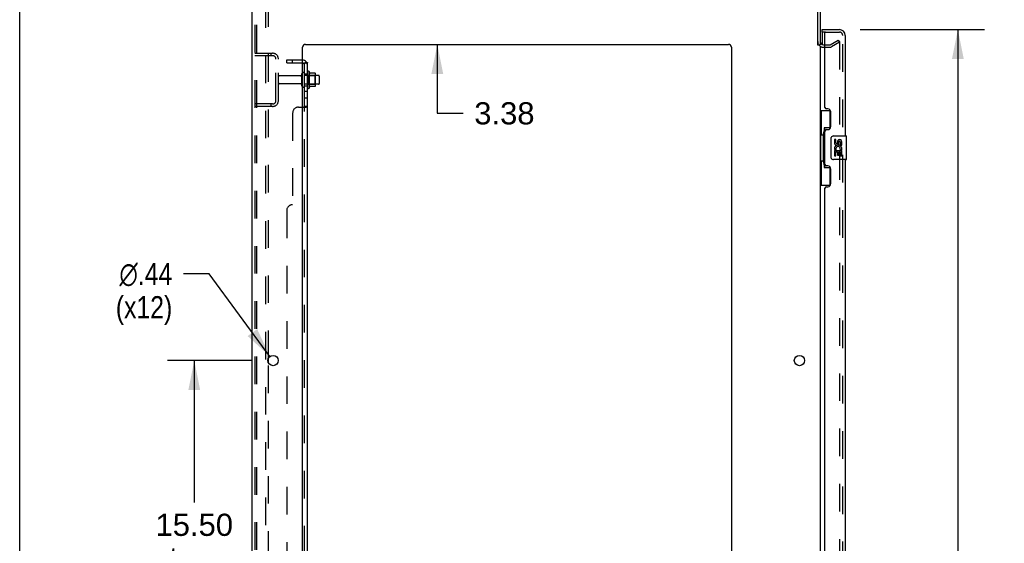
# Model space of a CAD drawing. Header units: inches. Extents: x 0 to 212, y 0 to 138.
# Tile 44 of 100: x 0 to 42, y 68 to 90. Entities that reach past the tile are written whole.
import ezdxf

# ---------------------------------------------------------------- set-up
doc = ezdxf.new("R2010")
doc.units = ezdxf.units.IN
doc.header["$LTSCALE"] = 11.6875
doc.header["$MEASUREMENT"] = 0
doc.linetypes.add('HIDDEN', pattern=[0.2, 0.1, -0.1])
doc.layers.get('0').update_dxf_attribs({"linetype": 'CONTINUOUS'})
for name, color, linetype in [('DEFAULT_2', 8, 'HIDDEN'), ('DIMENSIONS', 7, 'CONTINUOUS'), ('DOOR_ASSEMBLY', 7, 'CONTINUOUS'), ('SUBPANEL', 7, 'CONTINUOUS')]:
    doc.layers.add(name, color=color, linetype=linetype)
doc.styles.get("Standard").update_dxf_attribs({"font": 'arial.ttf'})
doc.styles.add('TEXTSTYLE_1', font='gdt', dxfattribs={"width": 0.8})
doc.dimstyles.new('DIMSTYLE_1', dxfattribs={"dimtxt": 0.9375, "dimasz": 1.25, "dimexe": 0.09, "dimexo": 0.07, "dimgap": 0.0375, "dimtad": 0, "dimtih": 1, "dimtoh": 1, "dimzin": 4, "dimdsep": 46, "dimtxsty": 'Standard', "dimblk": '_FILLED', "dimblk1": '_FILLED', "dimblk2": '_FILLED', "dimcen": 0.09, "dimadec": 3, "dimazin": 1, "dimtfac": 1, "dimtdec": 3, "dimtofl": 0, "dimtmove": 0, "dimatfit": 3, "dimldrblk": '_FILLED', "dimfxl": 0, "dimtolj": 1, "dimtzin": 4, "dimarcsym": 0})
doc.dimstyles.new('DIMSTYLE_2', dxfattribs={"dimtxt": 0.9375, "dimasz": 1.25, "dimexe": 0.09, "dimexo": 0.07, "dimgap": 0.09, "dimtad": 0, "dimtih": 1, "dimtoh": 1, "dimzin": 4, "dimdsep": 46, "dimtxsty": 'Standard', "dimblk": '_FILLED', "dimblk1": '_FILLED', "dimblk2": '_FILLED', "dimcen": 0.09, "dimadec": 3, "dimazin": 1, "dimtfac": 1, "dimtdec": 3, "dimtofl": 0, "dimtmove": 0, "dimatfit": 1, "dimldrblk": '_FILLED', "dimfxl": 0, "dimtolj": 1, "dimtzin": 4, "dimarcsym": 0})

# ---------------------------------------------------------------- blocks, each defined once
blk = doc.blocks.new('_FILLED')
at = {"color": 0, "linetype": 'ByBlock'}
blk.add_solid([(0, 0), (-1, 0.2), (-1, -0.2)], dxfattribs=at)
blk = doc.blocks.new('*D9')
at = {"layer": 'DIMENSIONS', "color": 2, "linetype": 'Continuous'}
for p, q in [((35.52, 89.732), (40.78, 89.732)), ((39.655, 89.732), (39.655, 54.126)), ((39.655, 15.232), (39.655, 50.844)), ((35.52, 15.232), (40.78, 15.232))]:
    blk.add_line(p, q, dxfattribs=at)
at = {"layer": 'DIMENSIONS', "color": 2, "linetype": 'Continuous', "xscale": 1.25, "yscale": 1.25, "zscale": 1.25}
for p, rotation in [((39.655, 89.732), 90), ((39.655, 15.232), 270)]:
    blk.add_blockref('_FILLED', p, dxfattribs=dict(at, rotation=rotation))
at = {"layer": 'DIMENSIONS', "color": 2, "linetype": 'Continuous', "insert": (39.655, 53.657), "char_height": 0.9375, "width": 3.92426, "attachment_point": 2, "line_spacing_factor": 0.9}
blk.add_mtext('74.50\\PDOOR', dxfattribs=at)
blk = doc.blocks.new('*D15')
at = {"layer": 'DIMENSIONS', "color": 2, "linetype": 'Continuous'}
for p, q in [((9.833, 75.732), (6.254, 75.732)), ((7.379, 75.732), (7.379, 69.722)), ((7.379, 60.232), (7.379, 66.441)), ((9.833, 60.232), (6.254, 60.232))]:
    blk.add_line(p, q, dxfattribs=at)
at = {"layer": 'DIMENSIONS', "color": 2, "linetype": 'Continuous', "xscale": 1.25, "yscale": 1.25, "zscale": 1.25}
for p, rotation in [((7.379, 75.732), 90), ((7.379, 60.232), 270)]:
    blk.add_blockref('_FILLED', p, dxfattribs=dict(at, rotation=rotation))
at = {"layer": 'DIMENSIONS', "color": 2, "linetype": 'Continuous', "insert": (7.379, 69.253), "char_height": 0.9375, "width": 3.27602, "attachment_point": 2, "line_spacing_factor": 0.9}
blk.add_mtext('15.50\\Ptyp.', dxfattribs=at)
blk = doc.blocks.new('*D16')
at = {"layer": 'DIMENSIONS', "color": 2, "linetype": 'Continuous'}
for p, q in [((8.011, 79.394), (6.917, 79.394)), ((10.578, 75.908), (8.011, 79.394))]:
    blk.add_line(p, q, dxfattribs=at)
at = {"layer": 'DIMENSIONS', "color": 2, "linetype": 'Continuous', "xscale": 1.25, "yscale": 1.25, "zscale": 1.25, "rotation": 306.3662056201}
blk.add_blockref('_FILLED', (10.578, 75.908), dxfattribs=at)
at = {"layer": 'DIMENSIONS', "color": 2, "linetype": 'Continuous', "insert": (6.449, 79.863), "char_height": 0.9375, "width": 3.06924, "attachment_point": 3, "line_spacing_factor": 0.9, "style": 'TEXTSTYLE_1'}
blk.add_mtext('{\\fgdt;n}\\fArial;.44\\P(x12)', dxfattribs=at)
blk = doc.blocks.new('*D17')
at = {"layer": 'DIMENSIONS', "color": 2, "linetype": 'Continuous'}
for p, q in [((17.651, 92.482), (17.651, 94.982)), ((17.651, 89.107), (17.651, 86.19)), ((17.651, 86.19), (18.745, 86.19))]:
    blk.add_line(p, q, dxfattribs=at)
at = {"layer": 'DIMENSIONS', "color": 2, "linetype": 'Continuous', "xscale": 1.25, "yscale": 1.25, "zscale": 1.25}
for p, rotation in [((17.651, 92.482), 270), ((17.651, 89.107), 90)]:
    blk.add_blockref('_FILLED', p, dxfattribs=dict(at, rotation=rotation))
at = {"layer": 'DIMENSIONS', "color": 2, "linetype": 'Continuous', "insert": (19.213, 86.658), "char_height": 0.9375, "width": 2.54763, "attachment_point": 1, "line_spacing_factor": 0.9}
blk.add_mtext('3.38', dxfattribs=at)

msp = doc.modelspace()

# ---------------------------------------------------------------- linework, layer by layer
at = {"color": 7, "linetype": 'Continuous'}
for p, q in [((0, 0), (0, 137.5)), ((33.729, 89.086), (33.833, 89.086)), ((12.232, 87.963), (12.232, 87.251)), ((12.488, 87.884), (12.26, 87.884)), ((12.498, 87.351), (12.498, 87.862)), ((12.632, 87.794), (12.498, 87.794)), ((12.632, 87.419), (12.498, 87.419)), ((12.662, 87.764), (12.662, 87.449)), ((12.488, 87.329), (12.26, 87.329))]:
    msp.add_line(p, q, dxfattribs=at)
at = {"color": 3, "linetype": 'Continuous'}
for p, q in [((9.833, 12.586), (9.833, 92.378)), ((33.729, 89.075), (33.729, 92.235)), ((33.833, 92.235), (33.833, 89.086)), ((12.083, 89.107), (29.958, 89.107)), ((33.976, 89.086), (34.037, 89.086)), ((11.958, 14.607), (11.958, 88.982)), ((30.083, 88.982), (30.083, 14.607)), ((33.833, 89.034), (33.833, 15.93)), ((10.512, 75.634), (10.512, 75.829))]:
    msp.add_line(p, q, dxfattribs=at)
for centre in [(10.708, 75.732), (32.958, 75.732)]:
    msp.add_circle(centre, 0.219, dxfattribs=at)
for centre, radius, start, end in [((12.083, 88.982), 0.125, 90, 180), ((29.958, 88.982), 0.125, 0, 90), ((33.976, 89.228), 0.142, 180, 270)]:
    msp.add_arc(centre, radius, start, end, dxfattribs=at)
at = {"color": 7, "linetype": 'Continuous'}
for centre, radius, start, end in [((11.982, 87.864), 0.055, 360, 115.9094), ((12.201, 87.941), 0.0384, 34.4497, 180), ((11.632, 87.607), 0.698, 23.9679, 30.6631), ((12.279, 87.894), 0.01, 203.9679, 270), ((12.488, 87.874), 0.01, 5.1938, 90), ((12.357, 87.862), 0.141, 0, 5.2081), ((12.632, 87.764), 0.03, 360, 90), ((12.632, 87.449), 0.03, 270, 0), ((11.982, 87.349), 0.055, 244.0906, 0), ((12.201, 87.273), 0.0384, 180, 325.5503), ((11.632, 87.607), 0.698, 329.3369, 336.0321), ((12.279, 87.319), 0.01, 90, 156.0321), ((12.488, 87.339), 0.01, 270, 354.8062), ((12.357, 87.351), 0.141, 354.7919, 360)]:
    msp.add_arc(centre, radius, start, end, dxfattribs=at)
at = {"layer": 'DEFAULT_2', "color": 8, "linetype": 'HIDDEN'}
for p, q in [((9.937, 92.264), (9.937, 12.699)), ((10.011, 92.264), (10.011, 12.699)), ((10.408, 12.669), (10.408, 92.294)), ((10.512, 75.829), (10.512, 91.134)), ((34.037, 89.086), (34.237, 89.086)), ((34.254, 89.09), (34.594, 89.286)), ((34.646, 89.196), (34.306, 89)), ((34.594, 89.286), (34.646, 89.196)), ((34.646, 89.216), (34.646, 15.747)), ((9.937, 88.732), (10.691, 88.732)), ((10.61, 88.732), (10.61, 88.628)), ((33.976, 88.982), (34.237, 88.982)), ((9.937, 88.628), (10.691, 88.628)), ((10.833, 86.728), (10.833, 88.485)), ((10.937, 86.728), (10.937, 88.485)), ((11.927, 87.349), (11.927, 87.864)), ((12.037, 87.349), (12.037, 87.864)), ((12.162, 87.941), (12.162, 87.273)), ((11.865, 87.772), (10.967, 87.772)), ((11.865, 87.442), (10.967, 87.442)), ((12.498, 87.794), (12.037, 87.794)), ((12.498, 87.419), (12.037, 87.419)), ((12.182, 87.79), (12.162, 87.81)), ((12.182, 87.423), (12.162, 87.403)), ((12.182, 87.79), (12.182, 87.423)), ((12.182, 87.79), (12.478, 87.79)), ((12.182, 87.423), (12.478, 87.423)), ((12.478, 87.79), (12.498, 87.81)), ((12.478, 87.79), (12.478, 87.423)), ((12.478, 87.423), (12.498, 87.403)), ((10.691, 86.586), (9.937, 86.586)), ((10.61, 86.586), (10.61, 86.482)), ((10.691, 86.482), (9.937, 86.482)), ((10.512, 60.329), (10.512, 75.634))]:
    msp.add_line(p, q, dxfattribs=at)
for points in [[(34.628, 89.236), (34.628, 89.236), (34.626, 89.236), (34.624, 89.236), (34.622, 89.235), (34.621, 89.234)], [(34.632, 89.236), (34.63, 89.236), (34.628, 89.236)], [(34.632, 89.236), (34.634, 89.235), (34.636, 89.234), (34.637, 89.233), (34.639, 89.232), (34.641, 89.23), (34.642, 89.229), (34.643, 89.227), (34.644, 89.225), (34.645, 89.223), (34.645, 89.221), (34.646, 89.219), (34.646, 89.216)]]:
    msp.add_lwpolyline(points, dxfattribs=at)
for centre, radius, start, end in [((33.976, 89.228), 0.246, 180, 270), ((34.237, 89.119), 0.033, 270, 300), ((10.691, 88.485), 0.246, 0, 90), ((34.237, 89.119), 0.137, 270, 300), ((10.691, 88.485), 0.142, 0, 90), ((11.865, 87.834), 0.0625, 270, 360), ((11.982, 87.864), 0.055, 115.9094, 180), ((10.967, 87.742), 0.03, 90, 180), ((10.967, 87.472), 0.03, 180, 270), ((11.865, 87.379), 0.0625, 0, 90), ((11.982, 87.349), 0.055, 180, 244.0906), ((10.691, 86.728), 0.246, 270, 360), ((10.691, 86.728), 0.142, 270, 360)]:
    msp.add_arc(centre, radius, start, end, dxfattribs=at)
at = {"layer": 'DOOR_ASSEMBLY', "color": 7, "linetype": 'Continuous'}
for p, q in [((33.912, 89.628), (33.912, 89.732)), ((33.912, 89.608), (33.912, 89.101)), ((33.833, 86.307), (34.274, 86.307)), ((33.872, 86.307), (33.872, 85.282)), ((34.237, 86.307), (34.237, 85.527)), ((33.973, 85.312), (33.973, 85.333)), ((34.01, 85.572), (34.01, 83.892)), ((34.237, 85.572), (34.01, 85.572)), ((33.851, 85.282), (33.851, 84.182)), ((33.851, 85.282), (33.973, 85.282)), ((33.973, 84.182), (33.973, 85.282)), ((34.296, 84.332), (34.296, 85.132)), ((34.396, 85.232), (34.936, 85.232)), ((34.434, 85.078), (34.434, 84.941)), ((34.497, 85.078), (34.434, 85.078)), ((34.497, 84.941), (34.497, 85.078)), ((34.562, 85.004), (34.562, 84.935)), ((34.622, 84.941), (34.622, 84.983)), ((34.685, 84.983), (34.685, 84.847)), ((34.748, 84.847), (34.748, 84.983)), ((34.951, 84.247), (34.951, 85.217)), ((34.434, 84.616), (34.434, 84.386)), ((34.452, 84.616), (34.434, 84.616)), ((34.486, 84.616), (34.514, 84.636)), ((34.486, 84.616), (34.748, 84.616)), ((34.497, 84.386), (34.497, 84.554)), ((34.497, 84.554), (34.562, 84.554)), ((34.562, 84.554), (34.562, 84.417)), ((34.622, 84.417), (34.622, 84.554)), ((34.622, 84.554), (34.685, 84.554)), ((34.678, 84.652), (34.735, 84.627)), ((34.685, 84.847), (34.748, 84.847)), ((34.685, 84.554), (34.685, 84.386)), ((34.748, 84.386), (34.748, 84.616)), ((33.851, 84.182), (33.973, 84.182)), ((33.872, 84.182), (33.872, 83.157)), ((33.973, 84.131), (33.973, 84.152)), ((34.936, 84.232), (34.396, 84.232)), ((34.434, 84.386), (34.497, 84.386)), ((34.562, 84.417), (34.622, 84.417)), ((34.685, 84.386), (34.748, 84.386)), ((34.01, 83.892), (34.237, 83.892)), ((34.237, 83.937), (34.237, 83.157)), ((33.833, 83.157), (34.274, 83.157))]:
    msp.add_line(p, q, dxfattribs=at)
at = {"layer": 'DOOR_ASSEMBLY', "color": 3, "linetype": 'Continuous'}
for p, q in [((33.912, 89.732), (34.645, 89.732)), ((34.037, 86.439), (34.037, 89.608)), ((34.891, 89.485), (34.891, 85.232)), ((34.157, 86.379), (34.097, 86.379)), ((34.287, 85.629), (34.287, 86.249)), ((34.037, 84.024), (34.037, 85.439)), ((34.097, 85.499), (34.157, 85.499)), ((34.891, 84.232), (34.891, 63.732)), ((34.157, 83.964), (34.097, 83.964)), ((34.287, 83.214), (34.287, 83.834)), ((34.037, 64.939), (34.037, 83.024)), ((34.097, 83.084), (34.157, 83.084))]:
    msp.add_line(p, q, dxfattribs=at)
at = {"layer": 'DOOR_ASSEMBLY', "color": 8, "linetype": 'HIDDEN'}
for p, q in [((34.057, 89.628), (33.912, 89.628)), ((34.057, 89.628), (34.645, 89.628)), ((34.787, 15.478), (34.787, 89.485))]:
    msp.add_line(p, q, dxfattribs=at)
at = {"layer": 'DOOR_ASSEMBLY', "color": 7, "linetype": 'Continuous'}
for points in [[(34.01, 85.548), (34.01, 85.545), (34.011, 85.541), (34.012, 85.537), (34.013, 85.533), (34.015, 85.528), (34.017, 85.523), (34.019, 85.517), (34.022, 85.511), (34.026, 85.505), (34.029, 85.498), (34.034, 85.491), (34.039, 85.483), (34.044, 85.474), (34.046, 85.471)], [(34.296, 85.132), (34.296, 85.138), (34.297, 85.144), (34.298, 85.15), (34.299, 85.156), (34.301, 85.162), (34.303, 85.168)], [(34.303, 84.296), (34.301, 84.301), (34.299, 84.307), (34.298, 84.313), (34.297, 84.319), (34.296, 84.326), (34.296, 84.332)], [(34.046, 83.993), (34.044, 83.989), (34.039, 83.981), (34.034, 83.973), (34.029, 83.966), (34.026, 83.959), (34.022, 83.952), (34.019, 83.946), (34.017, 83.941), (34.015, 83.936), (34.013, 83.931), (34.012, 83.927), (34.011, 83.923), (34.01, 83.919), (34.01, 83.916)]]:
    msp.add_lwpolyline(points, dxfattribs=at)
for centre, radius, start, end in [((33.932, 89.608), 0.02, 90, 180), ((34.396, 85.132), 0.1, 90, 158.7946), ((34.528, 84.941), 0.0943, 180, 360), ((34.528, 84.941), 0.0314, 180, 261.2295), ((34.527, 84.946), 0.0362, 263.4285, 341.7628), ((34.654, 84.983), 0.0943, 68.6999, 167.4338), ((34.654, 84.983), 0.0314, 0, 180.0485), ((34.654, 84.983), 0.0943, 0, 68.6704), ((34.936, 85.217), 0.015, 0, 90), ((34.588, 84.69), 0.154, 161.4199, 206.1963), ((34.591, 84.69), 0.157, 336.5966, 161.8791), ((34.591, 84.69), 0.157, 205.737, 207.8532), ((34.591, 84.69), 0.0943, 336.5966, 215.1122), ((34.396, 84.332), 0.1, 201.205, 270), ((34.936, 84.247), 0.015, 270, 360)]:
    msp.add_arc(centre, radius, start, end, dxfattribs=at)
at = {"layer": 'DOOR_ASSEMBLY', "color": 3, "linetype": 'Continuous'}
for centre, radius, start, end in [((34.057, 89.608), 0.02, 90, 180), ((34.645, 89.485), 0.246, 0, 90), ((34.097, 86.439), 0.06, 180, 270), ((34.157, 86.249), 0.13, 0, 90), ((34.097, 85.439), 0.06, 90, 180), ((34.157, 85.629), 0.13, 270, 360), ((34.097, 84.024), 0.06, 180, 270), ((34.157, 83.834), 0.13, 0, 90), ((34.097, 83.024), 0.06, 90, 180), ((34.157, 83.214), 0.13, 270, 360)]:
    msp.add_arc(centre, radius, start, end, dxfattribs=at)
at = {"layer": 'DOOR_ASSEMBLY', "color": 8, "linetype": 'HIDDEN'}
msp.add_arc((34.645, 89.485), 0.142, 0, 90, dxfattribs=at)
at = {"layer": 'DOOR_ASSEMBLY', "color": 7, "linetype": 'Continuous'}
for centre, start_param, end_param in [((34.077, 85.322), 0.699287, 1.51401), ((34.077, 85.322), -4.655602, -3.84088), ((34.077, 84.141), 0.699287, 1.51401), ((34.077, 84.141), -4.655602, -3.84088)]:
    msp.add_ellipse(centre, major_axis=(0, 0.18), ratio=0.579493, start_param=start_param, end_param=end_param, dxfattribs=at)
at = {"layer": 'SUBPANEL', "color": 8, "linetype": 'HIDDEN'}
for p, q in [((11.287, 88.326), (11.287, 88.451)), ((11.287, 88.451), (11.925, 88.451)), ((11.287, 88.326), (11.925, 88.326)), ((11.537, 88.326), (11.537, 88.451)), ((12.061, 88.326), (12.012, 88.285)), ((12.037, 87.857), (12.162, 87.857)), ((12.037, 87.357), (12.162, 87.357)), ((12.037, 87.129), (12.162, 87.129)), ((12.037, 86.848), (12.162, 86.848)), ((11.537, 86.201), (11.537, 82.326)), ((11.787, 86.451), (11.958, 86.451)), ((12.036, 86.482), (12.037, 86.483)), ((12.037, 86.485), (12.037, 86.486)), ((12.037, 18.478), (12.037, 86.486)), ((11.287, 82.076), (11.287, 22.888))]:
    msp.add_line(p, q, dxfattribs=at)
at = {"layer": 'SUBPANEL', "color": 7, "linetype": 'Continuous'}
for p, q in [((12.037, 86.486), (12.037, 88.326)), ((12.037, 88.326), (12.162, 88.326)), ((12.108, 88.364), (12.061, 88.326)), ((12.037, 86.486), (12.162, 86.486))]:
    msp.add_line(p, q, dxfattribs=at)
at = {"layer": 'SUBPANEL', "color": 3, "linetype": 'Continuous'}
for p, q in [((12.162, 16.638), (12.162, 88.326)), ((11.958, 86.451), (12.108, 86.451))]:
    msp.add_line(p, q, dxfattribs=at)
at = {"layer": 'SUBPANEL', "color": 7, "linetype": 'Continuous'}
for points in [[(12.012, 88.285), (12.011, 88.285), (12.011, 88.286), (12.011, 88.287), (12.011, 88.288), (12.012, 88.289), (12.013, 88.29), (12.014, 88.292), (12.015, 88.293), (12.016, 88.295), (12.018, 88.296), (12.019, 88.298)], [(12.019, 88.298), (12.023, 88.302), (12.025, 88.304), (12.027, 88.306), (12.029, 88.308), (12.03, 88.311)], [(12.03, 88.311), (12.032, 88.313), (12.034, 88.316), (12.035, 88.318), (12.036, 88.32)], [(12.012, 86.451), (12.011, 86.452), (12.011, 86.454), (12.011, 86.456), (12.011, 86.457), (12.012, 86.459), (12.013, 86.46), (12.014, 86.462), (12.015, 86.463), (12.016, 86.465), (12.018, 86.466), (12.019, 86.468), (12.021, 86.469), (12.023, 86.47)], [(12.023, 86.47), (12.027, 86.473), (12.029, 86.474), (12.03, 86.476), (12.032, 86.477), (12.034, 86.479), (12.035, 86.48), (12.036, 86.482), (12.037, 86.483), (12.037, 86.485), (12.037, 86.486)]]:
    msp.add_lwpolyline(points, dxfattribs=at)
at = {"layer": 'SUBPANEL', "color": 8, "linetype": 'HIDDEN'}
for points in [[(12.033, 88.303), (12.033, 88.303), (12.033, 88.303), (12.033, 88.303), (12.034, 88.303), (12.034, 88.303), (12.034, 88.303), (12.035, 88.304), (12.035, 88.304), (12.036, 88.304), (12.036, 88.305), (12.037, 88.305), (12.038, 88.305), (12.038, 88.306), (12.039, 88.306), (12.039, 88.306), (12.04, 88.307), (12.041, 88.307), (12.041, 88.307), (12.042, 88.308), (12.043, 88.308), (12.043, 88.308), (12.044, 88.309), (12.045, 88.309), (12.046, 88.309), (12.046, 88.31), (12.047, 88.31), (12.048, 88.311), (12.049, 88.311), (12.049, 88.311), (12.05, 88.312), (12.051, 88.312), (12.052, 88.312), (12.053, 88.313), (12.054, 88.313), (12.054, 88.313), (12.055, 88.314), (12.056, 88.314), (12.057, 88.314), (12.058, 88.315), (12.059, 88.315), (12.06, 88.316), (12.061, 88.316), (12.062, 88.316), (12.063, 88.317), (12.064, 88.317), (12.065, 88.317), (12.066, 88.318), (12.067, 88.318), (12.068, 88.319), (12.069, 88.319), (12.07, 88.319), (12.071, 88.32), (12.073, 88.32), (12.074, 88.32), (12.075, 88.321), (12.076, 88.321), (12.077, 88.321), (12.078, 88.322), (12.079, 88.322), (12.08, 88.322), (12.081, 88.323), (12.082, 88.323), (12.083, 88.323), (12.084, 88.323), (12.085, 88.324), (12.086, 88.324), (12.087, 88.324), (12.088, 88.324), (12.089, 88.324), (12.09, 88.325), (12.091, 88.325), (12.092, 88.325), (12.093, 88.325), (12.093, 88.325), (12.094, 88.325), (12.095, 88.325), (12.096, 88.326), (12.096, 88.326), (12.096, 88.326), (12.097, 88.326), (12.097, 88.326)], [(12.037, 88.306), (12.037, 88.305), (12.036, 88.305), (12.036, 88.305), (12.035, 88.304), (12.035, 88.304), (12.034, 88.304), (12.034, 88.303), (12.034, 88.303), (12.033, 88.303), (12.033, 88.303), (12.033, 88.303)], [(12.036, 88.32), (12.037, 88.322), (12.037, 88.324), (12.037, 88.326)], [(12.097, 88.326), (12.097, 88.326), (12.097, 88.326), (12.097, 88.326), (12.097, 88.326), (12.096, 88.326), (12.096, 88.326), (12.095, 88.326), (12.095, 88.326), (12.094, 88.326), (12.094, 88.326)], [(12.011, 86.457), (12.012, 86.459), (12.013, 86.46)], [(12.012, 86.451), (12.011, 86.452), (12.011, 86.454), (12.011, 86.456), (12.011, 86.457)], [(12.014, 86.462), (12.015, 86.463), (12.016, 86.465), (12.018, 86.466), (12.019, 86.468), (12.021, 86.469)], [(12.03, 86.476), (12.032, 86.477), (12.034, 86.479), (12.035, 86.48), (12.036, 86.482)], [(12.108, 86.451), (12.11, 86.452), (12.113, 86.454), (12.115, 86.455)], [(12.152, 86.472), (12.155, 86.474), (12.157, 86.476), (12.159, 86.478), (12.16, 86.48), (12.161, 86.481)], [(12.162, 86.483), (12.162, 86.485), (12.162, 86.486)]]:
    msp.add_lwpolyline(points, dxfattribs=at)
at = {"layer": 'SUBPANEL', "color": 3, "linetype": 'Continuous'}
for points in [[(12.108, 88.364), (12.11, 88.362), (12.113, 88.36), (12.115, 88.358), (12.118, 88.356), (12.122, 88.354), (12.125, 88.352), (12.129, 88.35), (12.132, 88.349), (12.136, 88.347), (12.14, 88.346), (12.143, 88.344), (12.146, 88.343), (12.149, 88.341), (12.152, 88.34), (12.155, 88.338), (12.157, 88.336), (12.159, 88.334), (12.16, 88.332), (12.161, 88.33), (12.162, 88.329), (12.162, 88.327), (12.162, 88.326)], [(12.108, 86.451), (12.11, 86.452), (12.113, 86.454), (12.115, 86.455), (12.118, 86.457), (12.122, 86.458), (12.125, 86.46), (12.129, 86.462), (12.136, 86.465)], [(12.136, 86.465), (12.14, 86.466), (12.143, 86.468), (12.146, 86.469), (12.149, 86.471), (12.152, 86.472), (12.155, 86.474), (12.157, 86.476), (12.159, 86.478), (12.16, 86.48), (12.161, 86.481), (12.162, 86.483), (12.162, 86.485), (12.162, 86.486)]]:
    msp.add_lwpolyline(points, dxfattribs=at)
at = {"layer": 'SUBPANEL', "color": 8, "linetype": 'HIDDEN'}
for centre, radius, start, end in [((11.925, 88.214), 0.237, 81.9946, 90), ((11.925, 88.214), 0.112, 72.8585, 90), ((11.925, 88.214), 0.237, 0, 39.4342), ((11.787, 86.201), 0.25, 90, 180), ((11.537, 82.076), 0.25, 90, 180)]:
    msp.add_arc(centre, radius, start, end, dxfattribs=at)
at = {"layer": 'SUBPANEL', "color": 3, "linetype": 'Continuous'}
msp.add_arc((11.925, 88.214), 0.237, 39.4342, 81.9946, dxfattribs=at)
at = {"layer": 'SUBPANEL', "color": 7, "linetype": 'Continuous'}
msp.add_arc((11.925, 88.214), 0.112, 0, 72.8585, dxfattribs=at)

# ---------------------------------------------------------------- dimensions: what is measured, and where the dimension line sits
at = {"layer": 'DIMENSIONS', "color": 2, "linetype": 'Continuous'}
dim = msp.add_linear_dim(base=(17.65086839, 89.106821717), p1=(9.945186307, 92.481821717), p2=(12.083186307, 89.106821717), angle=270, dimstyle='DIMSTYLE_1', dxfattribs=at)
dim.commit()
dim.dimension.update_dxf_attribs({"geometry": '*D17', "text_midpoint": (20.484223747, 86.184344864), "dimtype": 160})
for base, p1, p2, text, picture, middle in [((39.655, 15.232), (35.45, 89.732), (35.45, 15.232), '<>\\PDOOR', '*D9', (39.655, 52.485)), ((7.379, 60.232), (9.903, 75.732), (9.903, 60.232), '<>\\Ptyp.', '*D15', (7.379, 68.081))]:
    dim = msp.add_linear_dim(base=base, p1=p1, p2=p2, angle=270, text=text, dimstyle='DIMSTYLE_1', dxfattribs=at)
    dim.commit()
    dim.dimension.update_dxf_attribs({"geometry": picture, "text_midpoint": middle, "dimtype": 160})
dim = msp.add_diameter_dim_2p(p1=(10.578, 75.908), p2=(10.838, 75.556), text='%%c<>\\P(x12)', dimstyle='DIMSTYLE_2', override={"dimpost": '<>'}, dxfattribs=at)
dim.commit()
dim.dimension.update_dxf_attribs({"geometry": '*D16', "text_midpoint": (4.914, 78.691), "dimtype": 163})

doc.saveas('drawing.dxf')
